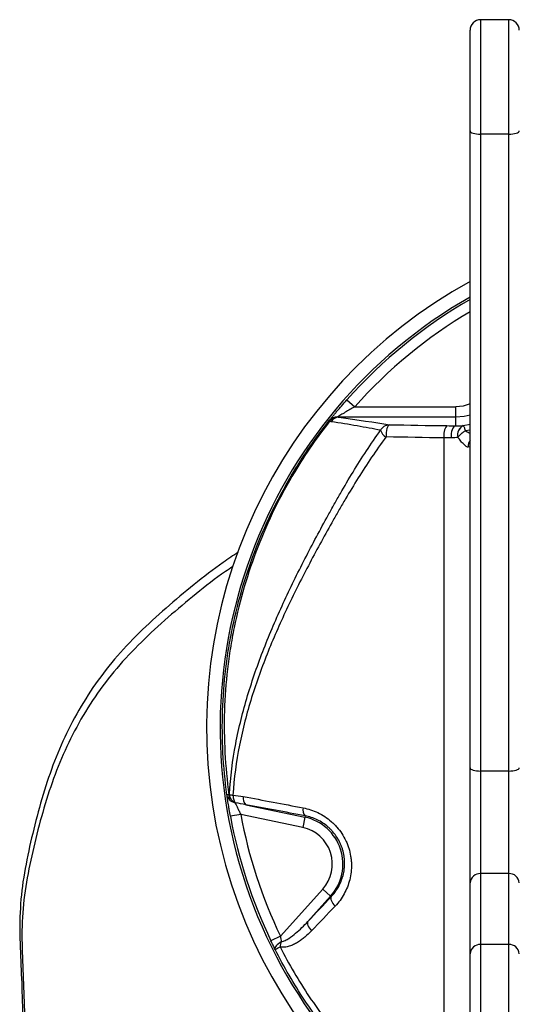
# Model space of a CAD drawing. Header units: millimetres. Extents: x 825 to 1221, y 673 to 1327.
# Tile 2 of 4: x 825 to 967, y 828 to 1108. Entities that reach past the tile are written whole.
import ezdxf

# ---------------------------------------------------------------- set-up
doc = ezdxf.new("R2010")
doc.units = ezdxf.units.MM

msp = doc.modelspace()

# ---------------------------------------------------------------- linework, layer by layer
at = {"color": 7, "linetype": 'Continuous', "lineweight": 25}
for p, q in [((963.77, 1108.08), (955.77, 1108.08)), ((952.77, 1076.42), (952.77, 1105.08)), ((952.77, 895.07), (952.77, 1076.42)), ((963.77, 1075.51), (955.77, 1075.51)), ((955.77, 1075.51), (955.77, 894.16)), ((963.77, 894.16), (963.77, 1075.51)), ((917.7, 999.86), (919.94, 997.87)), ((919.94, 997.87), (948.71, 997.87)), ((948.71, 994.87), (948.71, 997.87)), ((948.71, 994.87), (915.44, 994.87)), ((948.71, 992.44), (948.71, 994.87)), ((952.77, 862.33), (952.77, 895.07)), ((963.77, 894.16), (955.77, 894.16)), ((955.77, 894.16), (955.77, 864.93)), ((963.77, 864.93), (963.77, 894.16)), ((888.98, 884.57), (905.77, 881)), ((887.52, 881.82), (884.57, 881.28)), ((905.15, 878.07), (887.52, 881.82)), ((905.77, 881), (905.15, 878.07)), ((905.85, 881.38), (905.77, 881)), ((955.77, 864.93), (955.77, 844.74)), ((963.77, 864.93), (955.77, 864.93)), ((963.77, 844.74), (963.77, 864.93)), ((952.77, 842.14), (952.77, 862.33)), ((898.79, 847.12), (910.85, 860.52)), ((913.08, 858.52), (906.6, 851.32)), ((913.08, 858.52), (910.85, 860.52)), ((913.25, 858.36), (913.08, 858.52)), ((898.79, 847.12), (896.08, 845.83)), ((955.77, 844.74), (955.77, 798.08)), ((963.77, 844.74), (955.77, 844.74)), ((963.77, 798.08), (963.77, 844.74)), ((952.77, 801.08), (952.77, 842.14))]:
    msp.add_line(p, q, dxfattribs=at)
at = {"color": 1, "linetype": 'Continuous', "lineweight": 25}
for p, q in [((955.77, 1108.08), (955.77, 1075.51)), ((963.77, 1075.51), (963.77, 1108.08)), ((950.83, 992.49), (952.77, 992.93)), ((952.77, 991.22), (951.36, 991.06))]:
    msp.add_line(p, q, dxfattribs=at)
at = {"color": 7, "linetype": 'Continuous', "lineweight": 25, "flags": 128}
for points in [[(952.77, 1076.42), (952.83, 1076.24), (953, 1076.07), (953.27, 1075.91), (953.65, 1075.78), (954.1, 1075.66), (954.62, 1075.58), (955.18, 1075.53), (955.77, 1075.51)], [(963.77, 1075.51), (964.35, 1075.53), (964.92, 1075.58), (965.43, 1075.66), (965.89, 1075.78), (966.26, 1075.91), (966.54, 1076.07), (966.71, 1076.24), (966.77, 1076.42)], [(929.83, 992.75), (929.63, 992.66), (929.44, 992.43), (929.27, 992.08), (929.12, 991.64), (929.01, 991.11), (928.93, 990.52), (928.9, 989.9), (928.91, 989.28)], [(948.71, 992.44), (948.42, 992.35), (948.15, 992.12), (947.9, 991.78), (947.69, 991.34), (947.52, 990.82), (947.41, 990.24), (947.36, 989.62), (947.37, 989.01)], [(952.77, 895.07), (952.83, 894.89), (953, 894.72), (953.27, 894.56), (953.65, 894.42), (954.1, 894.31), (954.62, 894.23), (955.18, 894.18), (955.77, 894.16)], [(963.77, 894.16), (964.35, 894.18), (964.92, 894.23), (965.43, 894.31), (965.89, 894.42), (966.26, 894.56), (966.54, 894.72), (966.71, 894.89), (966.77, 895.07)], [(913.25, 858.36), (913.16, 858.15), (913.14, 857.89), (913.19, 857.58), (913.31, 857.23), (913.49, 856.86), (913.74, 856.47), (914.04, 856.08), (914.38, 855.69)], [(906.6, 851.32), (906.5, 851.11), (906.47, 850.84), (906.51, 850.53), (906.62, 850.19), (906.8, 849.82), (907.04, 849.43), (907.33, 849.04), (907.66, 848.66)], [(899.05, 845.55), (898.61, 845.27), (898.21, 844.98), (897.87, 844.68), (897.6, 844.38), (897.4, 844.09), (897.28, 843.82), (897.24, 843.58), (897.29, 843.37)]]:
    msp.add_lwpolyline(points, dxfattribs=at)
at = {"color": 1, "linetype": 'Continuous', "lineweight": 25, "flags": 128}
for points in [[(952.77, 998.67), (950.79, 998.07), (948.71, 997.87)], [(952.77, 995.49), (951.08, 995.08), (948.71, 994.87)]]:
    msp.add_lwpolyline(points, dxfattribs=at)
at = {"color": 7, "linetype": 'Continuous', "lineweight": 25}
for centre, radius, start, end in [((955.77, 1105.08), 3, 90, 180), ((963.77, 1105.08), 3, 0, 90), ((1022.77, 906.58), 145, 118.8657, 263.2551), ((1022.77, 906.58), 141.12, 119.7375, 0), ((1022.77, 906.58), 140.5, 119.8823, 138.4038), ((914.9, 992.16), 2.8, 86.582, 141.1329), ((913.82, 995.08), 1.6, 226.312, 232.2171), ((915.26, 991.85), 3.12, 93.6443, 140.8841), ((915.54, 992.08), 2.8, 91.9848, 146.4537), ((949.77, 989.88), 4.48, 144.3279, 191.184), ((951.97, 989.96), 2.78, 114.2725, 196.7046), ((952.04, 989.92), 2.83, 115.1942, 195.5688), ((930.92, 992.43), 3.84, 199.1305, 236.3984), ((904.33, 981.82), 2.89, 234.4094, 239.3112), ((886.36, 886.94), 2.26, 167.1264, 208.5772), ((887.33, 887.91), 3.16, 188.6513, 244.2495), ((887.35, 887.9), 3.14, 188.3478, 244.3567), ((886.21, 892.53), 5.38, 249.1935, 260.0098), ((890.46, 886.32), 2.3, 165.783, 229.6831), ((907.58, 883.02), 2.38, 164.0871, 223.6183), ((1022.77, 906.58), 140.5, 190.3773, 205.6227), ((1022.77, 906.58), 137.5, 190.3773, 205.6227), ((902.93, 867.65), 13.65, 318, 78), ((902.93, 867.65), 10.65, 318, 78), ((955.58, 862.12), 2.82, 86.1913, 175.6015), ((963.96, 862.12), 2.82, 4.3985, 93.8087), ((875.39, 889.74), 51.29, 295.2815, 297.0532), ((906.53, 843.1), 7.88, 161.8547, 172.922), ((955.58, 841.92), 2.82, 86.1913, 175.6015), ((963.96, 841.92), 2.82, 4.3985, 93.8087)]:
    msp.add_arc(centre, radius, start, end, dxfattribs=at)
at = {"color": 1, "linetype": 'Continuous', "lineweight": 25}
for centre, radius, start, end in [((1022.77, 906.58), 137.5, 120.6033, 138.4038), ((955.36, 986.59), 3.11, 146.63, 183.7326)]:
    msp.add_arc(centre, radius, start, end, dxfattribs=at)
at = {"color": 7, "linetype": 'Continuous', "lineweight": 25}
for points, knots in [([(912.71, 993.92), (912.79, 994.02), (912.9, 994.16), (913.1, 994.41), (913.17, 994.5), (913.32, 994.69), (913.41, 994.79), (913.66, 995.11), (913.85, 995.34), (914.26, 995.84), (914.48, 996.1), (914.93, 996.64), (915.16, 996.92), (915.64, 997.49), (915.89, 997.79), (916.65, 998.67), (917.17, 999.26), (917.7, 999.86)], [0, 0, 0, 0, 0.125, 0.125, 0.1875, 0.1875, 0.25, 0.25, 0.375, 0.375, 0.5, 0.5, 0.625, 0.625, 0.75, 0.75, 1, 1, 1, 1]), ([(919.94, 997.87), (919.48, 997.61), (919.02, 997.34), (918.11, 996.82), (917.66, 996.55), (917.01, 996.16), (916.79, 996.03), (916.38, 995.78), (916.18, 995.66), (915.8, 995.42), (915.62, 995.31), (915.3, 995.11), (915.16, 995.03), (915.06, 994.96)], [0, 0, 0, 0, 0.25, 0.25, 0.5, 0.5, 0.625, 0.625, 0.75, 0.75, 0.875, 0.875, 1, 1, 1, 1]), ([(927.3, 991.17), (925.19, 991.59), (922.96, 992.01), (918.27, 992.82), (915.8, 993.23), (913.21, 993.62)], [0, 0, 0, 0, 0.5, 0.5, 1, 1, 1, 1]), ([(927.3, 991.17), (927.43, 991.41), (927.58, 991.62), (927.94, 992.01), (928.14, 992.18), (928.58, 992.45), (928.82, 992.56), (929.31, 992.71), (929.57, 992.75), (929.83, 992.75)], [0, 0, 0, 0, 0.25, 0.25, 0.5, 0.5, 0.75, 0.75, 1, 1, 1, 1]), ([(948.71, 992.44), (949.1, 992.43), (949.47, 992.43), (950.18, 992.45), (950.51, 992.46), (950.83, 992.49)], [0, 0, 0, 0, 0.5, 0.5, 1, 1, 1, 1]), ([(950.84, 992.48), (950.87, 992.47), (950.9, 992.43), (950.97, 992.29), (951.02, 992.19), (951.11, 991.94), (951.16, 991.79), (951.23, 991.54), (951.26, 991.45), (951.31, 991.26), (951.34, 991.16), (951.36, 991.06)], [0, 0, 0, 0, 0.25, 0.25, 0.5, 0.5, 0.75, 0.75, 0.875, 0.875, 1, 1, 1, 1]), ([(884.31, 887.51), (884.57, 892.43), (885.19, 897.21), (886.97, 906.57), (888.12, 911.14), (890.83, 920.15), (892.38, 924.59), (894.95, 931.16), (895.84, 933.34), (897.69, 937.67), (898.64, 939.81), (901.58, 946.21), (903.64, 950.41), (907.92, 958.76), (910.13, 962.9), (912.97, 968.05), (913.54, 969.08), (914.69, 971.14), (915.27, 972.17), (917.02, 975.24), (918.22, 977.28), (921.92, 983.33), (924.53, 987.29), (927.3, 991.17)], [0, 0, 0, 0, 0.125, 0.125, 0.25, 0.25, 0.375, 0.375, 0.4375, 0.4375, 0.5, 0.5, 0.625, 0.625, 0.75, 0.75, 0.78125, 0.78125, 0.8125, 0.8125, 0.875, 0.875, 1, 1, 1, 1]), ([(949.31, 989.16), (949.43, 989.33), (949.56, 989.5), (949.86, 989.84), (950.03, 990.01), (950.38, 990.35), (950.57, 990.5), (950.86, 990.73), (950.96, 990.8), (951.16, 990.93), (951.26, 991), (951.36, 991.06)], [0, 0, 0, 0, 0.25, 0.25, 0.5, 0.5, 0.75, 0.75, 0.875, 0.875, 1, 1, 1, 1]), ([(928.8, 989.23), (926.03, 985.43), (923.42, 981.56), (919.69, 975.63), (918.48, 973.64), (916.72, 970.63), (916.14, 969.62), (914.98, 967.61), (914.4, 966.6), (911.54, 961.54), (909.31, 957.48), (904.99, 949.29), (902.9, 945.15), (899.93, 938.87), (898.96, 936.76), (897.09, 932.5), (896.18, 930.35), (893.57, 923.88), (891.99, 919.51), (889.23, 910.62), (888.05, 906.1), (886.22, 896.85), (885.57, 892.12), (885.28, 887.24)], [0, 0, 0, 0, 0.125, 0.125, 0.1875, 0.1875, 0.21875, 0.21875, 0.25, 0.25, 0.375, 0.375, 0.5, 0.5, 0.5625, 0.5625, 0.625, 0.625, 0.75, 0.75, 0.875, 0.875, 1, 1, 1, 1]), ([(928.91, 989.28), (928.89, 989.28), (928.88, 989.28), (928.86, 989.27), (928.85, 989.27), (928.83, 989.26), (928.82, 989.25), (928.81, 989.25), (928.81, 989.24), (928.8, 989.23)], [0, 0, 0, 0, 0.0000511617, 0.0000511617, 0.0000511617, 0.0001040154, 0.0001040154, 0.0001040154, 0.0001299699, 0.0001299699, 0.0001299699, 0.0001299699]), ([(949.31, 989.16), (949.02, 989.11), (948.71, 989.07), (948.07, 989.02), (947.73, 989), (947.37, 989.01)], [0, 0, 0, 0, 0.5, 0.5, 1, 1, 1, 1]), ([(952.26, 986.39), (952.19, 986.37), (952.1, 986.38), (951.91, 986.44), (951.81, 986.49), (951.58, 986.64), (951.47, 986.73), (951.22, 986.93), (951.09, 987.05), (950.83, 987.31), (950.69, 987.45), (950.42, 987.75), (950.28, 987.91), (950, 988.24), (949.86, 988.42), (949.59, 988.78), (949.45, 988.97), (949.31, 989.16)], [0, 0, 0, 0, 0.125, 0.125, 0.25, 0.25, 0.375, 0.375, 0.5, 0.5, 0.625, 0.625, 0.75, 0.75, 0.875, 0.875, 1, 1, 1, 1]), ([(883.58, 887.4), (883.03, 891.4), (882.66, 895.39), (882.25, 903.36), (882.21, 907.34), (882.48, 915.29), (882.78, 919.26), (883.49, 925.21), (883.77, 927.19), (884.26, 930.16), (884.43, 931.15), (884.79, 933.12), (884.99, 934.11), (886.01, 939.05), (886.99, 942.93), (889.27, 950.57), (890.57, 954.33), (893.48, 961.73), (895.09, 965.36), (898.63, 972.51), (900.56, 976.02), (902.65, 979.47)], [0, 0, 0, 0, 0.125, 0.125, 0.25, 0.25, 0.375, 0.375, 0.4375, 0.4375, 0.46875, 0.46875, 0.5, 0.5, 0.625, 0.625, 0.75, 0.75, 0.875, 0.875, 1, 1, 1, 1]), ([(902.86, 979.34), (900.79, 975.89), (898.88, 972.38), (895.39, 965.23), (893.8, 961.59), (890.93, 954.21), (889.65, 950.45), (887.41, 942.82), (886.44, 938.95), (885.44, 934.02), (885.25, 933.04), (884.89, 931.06), (884.73, 930.08), (884.25, 927.11), (883.98, 925.14), (883.29, 919.21), (883, 915.25), (882.75, 907.32), (882.8, 903.35), (883.22, 895.4), (883.6, 891.42), (884.16, 887.44)], [0, 0, 0, 0, 0.125, 0.125, 0.25, 0.25, 0.375, 0.375, 0.5, 0.5, 0.53125, 0.53125, 0.5625, 0.5625, 0.625, 0.625, 0.75, 0.75, 0.875, 0.875, 1, 1, 1, 1]), ([(886.79, 956.47), (885.37, 955.51), (881.03, 952.61), (874.18, 947.29), (866.19, 940.61), (858.56, 933.59), (851.47, 926.11), (845.31, 917.99), (840.08, 909.39), (835.78, 900.4), (832.27, 891.03), (829.46, 881.33), (827.11, 871.41), (825.17, 861.42), (824.49, 851.35), (824.86, 841.32), (825.32, 830.99), (825.42, 823.15), (826.06, 818.74), (826.18, 817.94)], [0, 0, 0, 0, 0.030232, 0.092029, 0.153833, 0.21568, 0.277477, 0.33934, 0.401266, 0.463127, 0.524938, 0.589646, 0.654476, 0.71928, 0.78385, 0.848639, 0.913598, 0.984306, 1, 1, 1, 1]), ([(885.22, 952.35), (884.52, 951.88), (880.91, 949.47), (874.78, 944.65), (866.79, 937.98), (859.16, 930.96), (852.07, 923.48), (845.91, 915.36), (840.67, 906.75), (836.38, 897.77), (832.87, 888.39), (830.05, 878.7), (827.71, 868.77), (825.76, 858.79), (825.08, 848.72), (825.47, 838.69), (825.86, 828.35), (826.28, 817.71), (827.69, 806.87), (830.57, 796.34), (834.33, 786.07), (838.65, 776.02), (843.32, 766.11), (848.72, 756.12), (854.89, 746.11), (861.54, 735.95), (868.82, 726.16), (877.04, 716.98), (886.17, 708.86), (895.7, 701.43), (905.66, 694.81), (916.31, 689.07), (927.6, 684.38), (939.2, 680.35), (949.3, 676.84), (958.2, 674.64), (965.72, 673.47), (973.39, 673.15), (981.07, 673.59), (988.69, 674.16), (996.28, 674.75), (1003.82, 675.48), (1011.35, 676.56), (1016.17, 678.09), (1018.57, 678.84)], [0, 0, 0, 0, 0.00563, 0.029205, 0.052782, 0.076376, 0.099951, 0.12355, 0.147174, 0.170773, 0.194353, 0.219038, 0.24377, 0.268492, 0.293124, 0.317841, 0.342622, 0.369595, 0.396471, 0.423422, 0.450408, 0.477343, 0.504287, 0.531224, 0.560864, 0.590504, 0.620146, 0.649775, 0.67942, 0.707508, 0.735576, 0.763656, 0.791712, 0.819788, 0.84785, 0.864911, 0.881976, 0.898991, 0.91603, 0.933056, 0.949774, 0.966584, 0.983345, 1, 1, 1, 1]), ([(884.16, 887.44), (883.97, 887.42), (883.83, 887.41), (883.68, 887.4), (883.65, 887.4), (883.61, 887.4), (883.6, 887.4), (883.59, 887.4), (883.58, 887.4), (883.58, 887.4)], [0, 0, 0, 0, 0.5, 0.5, 0.75, 0.75, 0.875, 0.875, 1, 1, 1, 1]), ([(884.38, 885.85), (884.16, 886.07), (883.98, 886.3), (883.78, 886.7), (883.72, 886.83), (883.66, 887.04), (883.64, 887.12), (883.61, 887.26), (883.59, 887.33), (883.58, 887.4)], [0, 0, 0, 0, 0.5, 0.5, 0.75, 0.75, 0.875, 0.875, 1, 1, 1, 1]), ([(884.57, 881.28), (884.45, 881.93), (884.34, 882.56), (884.18, 883.5), (884.13, 883.81), (884.03, 884.4), (883.99, 884.68), (883.9, 885.23), (883.86, 885.49), (883.79, 885.98), (883.75, 886.21), (883.69, 886.62), (883.67, 886.81), (883.62, 887.15), (883.6, 887.29), (883.58, 887.4)], [0, 0, 0, 0, 0.25, 0.25, 0.375, 0.375, 0.5, 0.5, 0.625, 0.625, 0.75, 0.75, 0.875, 0.875, 1, 1, 1, 1]), ([(884.24, 887.44), (884.25, 887.44), (884.26, 887.45), (884.27, 887.45), (884.28, 887.46), (884.29, 887.47), (884.29, 887.47), (884.3, 887.48), (884.3, 887.49), (884.3, 887.49), (884.3, 887.5), (884.3, 887.5), (884.31, 887.51)], [0, 0, 0, 0, 0.0000651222, 0.0000651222, 0.0000651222, 0.0001084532, 0.0001084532, 0.0001084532, 0.0001324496, 0.0001324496, 0.0001324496, 0.000150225, 0.000150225, 0.000150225, 0.000150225]), ([(885.28, 887.24), (885.3, 886.99), (885.32, 886.76), (885.4, 886.31), (885.45, 886.1), (885.57, 885.72), (885.65, 885.55), (885.81, 885.27), (885.89, 885.15), (885.99, 885.06)], [0, 0, 0, 0, 0.25, 0.25, 0.5, 0.5, 0.75, 0.75, 1, 1, 1, 1]), ([(885.96, 885.06), (885.66, 885.11), (885.37, 885.2), (884.83, 885.47), (884.59, 885.65), (884.38, 885.85)], [0, 0, 0, 0, 0.5, 0.5, 1, 1, 1, 1]), ([(885.96, 885.06), (886.01, 884.93), (886.1, 884.74), (886.31, 884.28), (886.44, 884), (886.64, 883.56), (886.72, 883.41), (886.87, 883.11), (886.94, 882.95), (887.18, 882.47), (887.35, 882.14), (887.52, 881.82)], [0, 0, 0, 0, 0.25, 0.25, 0.5, 0.5, 0.625, 0.625, 0.75, 0.75, 1, 1, 1, 1]), ([(905.29, 883.67), (906.72, 883.4), (908.11, 882.95), (910.13, 881.98), (910.8, 881.6), (912.06, 880.77), (912.67, 880.32), (913.53, 879.57), (913.81, 879.31), (914.36, 878.76), (914.62, 878.48), (915.39, 877.6), (915.86, 876.98), (916.7, 875.69), (917.08, 875.02), (917.58, 873.96), (917.73, 873.6), (918.01, 872.88), (918.14, 872.51), (918.48, 871.41), (918.66, 870.67), (918.85, 869.53), (918.9, 869.15), (918.97, 868.39), (918.99, 868.01), (919.02, 866.88), (918.99, 866.13), (918.82, 864.65), (918.69, 863.91), (918.16, 861.76), (917.62, 860.41), (916.21, 857.87), (915.37, 856.72), (914.38, 855.69)], [0, 0, 0, 0, 0.125, 0.125, 0.1875, 0.1875, 0.25, 0.25, 0.28125, 0.28125, 0.3125, 0.3125, 0.375, 0.375, 0.4375, 0.4375, 0.46875, 0.46875, 0.5, 0.5, 0.5625, 0.5625, 0.59375, 0.59375, 0.625, 0.625, 0.6875, 0.6875, 0.75, 0.75, 0.875, 0.875, 1, 1, 1, 1]), ([(913.25, 858.36), (914.04, 859.18), (914.73, 860.1), (915.87, 862.15), (916.32, 863.24), (916.77, 864.99), (916.88, 865.59), (917.03, 866.81), (917.07, 867.42), (917.05, 868.35), (917.04, 868.67), (916.99, 869.29), (916.95, 869.61), (916.81, 870.55), (916.67, 871.17), (916.4, 872.09), (916.3, 872.39), (916.07, 873), (915.95, 873.3), (915.54, 874.19), (915.23, 874.75), (914.53, 875.84), (914.15, 876.35), (913.52, 877.09), (913.29, 877.33), (912.84, 877.78), (912.61, 878), (911.9, 878.63), (911.4, 879.01), (910.35, 879.69), (909.81, 880), (908.15, 880.8), (907.01, 881.16), (905.85, 881.38)], [0, 0, 0, 0, 0.125, 0.125, 0.25, 0.25, 0.3125, 0.3125, 0.375, 0.375, 0.40625, 0.40625, 0.4375, 0.4375, 0.5, 0.5, 0.53125, 0.53125, 0.5625, 0.5625, 0.625, 0.625, 0.6875, 0.6875, 0.71875, 0.71875, 0.75, 0.75, 0.8125, 0.8125, 0.875, 0.875, 1, 1, 1, 1]), ([(899.05, 845.55), (899.24, 845.57), (899.44, 845.62), (899.82, 845.74), (900, 845.82), (900.54, 846.08), (900.88, 846.28), (901.89, 846.94), (902.52, 847.43), (903.74, 848.47), (904.33, 849.02), (905.49, 850.14), (906.05, 850.72), (906.6, 851.32)], [0, 0, 0, 0, 0.0625, 0.0625, 0.125, 0.125, 0.25, 0.25, 0.5, 0.5, 0.75, 0.75, 1, 1, 1, 1]), ([(907.66, 848.66), (907.05, 848.02), (906.42, 847.42), (905.42, 846.59), (905.08, 846.32), (904.38, 845.81), (904.02, 845.57), (903.28, 845.12), (902.9, 844.91), (902.13, 844.54), (901.73, 844.38), (901.11, 844.19), (900.9, 844.13), (900.47, 844.04), (900.26, 844.01), (899.82, 843.97), (899.6, 843.96), (899.16, 843.98), (898.93, 844.01), (898.72, 844.07)], [0, 0, 0, 0, 0.25, 0.25, 0.375, 0.375, 0.5, 0.5, 0.625, 0.625, 0.75, 0.75, 0.8125, 0.8125, 0.875, 0.875, 0.9375, 0.9375, 1, 1, 1, 1]), ([(898.79, 847.12), (898.83, 846.85), (898.87, 846.59), (898.96, 846.06), (899, 845.8), (899.05, 845.55)], [0, 0, 0, 0, 0.5, 0.5, 1, 1, 1, 1]), ([(897.29, 843.37), (897.1, 843.76), (896.89, 844.16), (896.49, 844.98), (896.29, 845.4), (896.08, 845.83)], [0, 0, 0, 0, 0.5, 0.5, 1, 1, 1, 1]), ([(898.72, 844.07), (901.22, 839.14), (903.99, 834.42), (910.05, 825.37), (913.34, 821.04), (918.66, 814.84), (920.49, 812.82), (923.34, 809.86), (924.31, 808.89), (926.28, 806.97), (927.28, 806.02), (932.33, 801.37), (936.59, 797.9), (941.05, 794.68)], [0, 0, 0, 0, 0.25, 0.25, 0.5, 0.5, 0.625, 0.625, 0.6875, 0.6875, 0.75, 0.75, 1, 1, 1, 1]), ([(940.11, 792.97), (935.6, 796.25), (931.3, 799.79), (926.18, 804.54), (925.17, 805.5), (923.18, 807.47), (922.2, 808.46), (919.31, 811.48), (917.45, 813.55), (912.07, 819.88), (908.75, 824.3), (902.62, 833.54), (899.82, 838.35), (897.29, 843.37)], [0, 0, 0, 0, 0.25, 0.25, 0.3125, 0.3125, 0.375, 0.375, 0.5, 0.5, 0.75, 0.75, 1, 1, 1, 1])]:
    msp.add_open_spline(points, degree=3, knots=knots, dxfattribs=at)
for points in [[(902.65, 979.47), (905.7, 984.5), (909.06, 989.32), (912.71, 993.92)], [(912.84, 993.82), (909.21, 989.2), (905.88, 984.37), (902.86, 979.34)], [(913.21, 993.62), (913.05, 993.65), (912.93, 993.71), (912.84, 993.82)], [(915.06, 994.96), (915.16, 994.91), (915.29, 994.88), (915.44, 994.87)], [(915.44, 994.87), (920.72, 994.17), (925.51, 993.47), (929.83, 992.75)], [(929.83, 992.75), (935.21, 992.66), (940.65, 992.57), (946.13, 992.49)], [(946.13, 992.49), (947.02, 992.48), (947.88, 992.46), (948.71, 992.44)], [(950.83, 992.49), (950.83, 992.49), (950.84, 992.49), (950.84, 992.48)], [(945.37, 989.01), (939.84, 989.09), (934.35, 989.18), (928.91, 989.28)], [(947.37, 989.01), (946.73, 989.01), (946.07, 989.01), (945.37, 989.01)], [(945.37, 792.05), (945.37, 857.38), (945.37, 923.05), (945.37, 989.01)], [(949.31, 989.16), (949.31, 989.16), (949.31, 989.16), (949.31, 989.16)], [(952.77, 986.58), (952.77, 986.52), (952.6, 986.45), (952.26, 986.39)], [(884.16, 887.44), (884.17, 887.43), (884.19, 887.43), (884.21, 887.43)], [(884.21, 887.43), (884.22, 887.43), (884.23, 887.44), (884.24, 887.44)], [(885.28, 887.24), (886.26, 887.2), (887.25, 887.07), (888.24, 886.88)], [(888.24, 886.88), (893.84, 885.84), (899.52, 884.77), (905.29, 883.67)], [(885.99, 885.06), (885.98, 885.06), (885.97, 885.06), (885.96, 885.06)], [(888.98, 884.57), (887.98, 884.77), (886.99, 884.94), (885.99, 885.06)], [(905.85, 881.38), (900.15, 882.47), (894.52, 883.53), (888.98, 884.57)], [(906.6, 851.32), (908.81, 853.65), (911.03, 856), (913.25, 858.36)], [(914.38, 855.69), (912.13, 853.34), (909.89, 850.99), (907.66, 848.66)]]:
    msp.add_open_spline(points, degree=3, dxfattribs=at)
at = {"color": 1, "linetype": 'Continuous', "lineweight": 25}
msp.add_open_spline([(951.36, 991.06), (951.42, 991.03), (951.51, 990.98), (951.99, 990.72), (952.4, 990.53), (952.77, 990.36)], degree=3, knots=[0, 0, 0, 0, 0.121884, 0.199327, 1, 1, 1, 1], dxfattribs=at)

doc.saveas('drawing.dxf')
